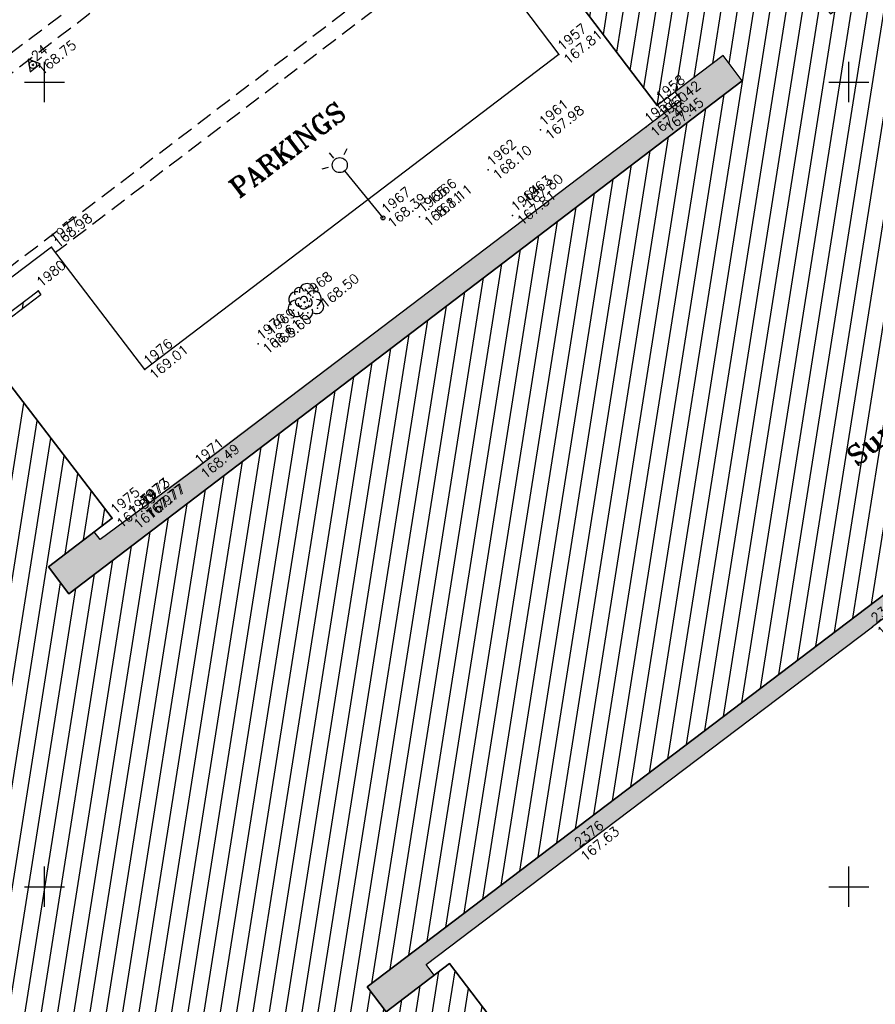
# Model space of a CAD drawing. Header units: feet. Extents: x 529188 to 529675, y 139816 to 140273.
# Tile 18 of 118: x 529324 to 529351, y 140046 to 140077. Entities that reach past the tile are written whole.
import ezdxf
from ezdxf.enums import TextEntityAlignment as Align

# ---------------------------------------------------------------- set-up
doc = ezdxf.new("R2010")
doc.units = ezdxf.units.FT
doc.header["$LTSCALE"] = 2
doc.header["$MEASUREMENT"] = 0
doc.header["$PDSIZE"] = 0.1
doc.linetypes.add('CACHE', pattern=[0.375, 0.25, -0.125])
doc.linetypes.add('CONTINU', pattern=[0])
doc.layers.get('0').update_dxf_attribs({"linetype": 'CONTINUOUS'})
for name, color, linetype in [('ARBRES', 70, 'CONTINUOUS'), ('ARBUSTES', 70, 'CONTINUOUS'), ('BATI', 10, 'CONTINUOUS'), ('BATI-HACHURES', 30, 'CONTINUOUS'), ('BORDURETTE', 20, 'CONTINUOUS'), ('CANIVEAU', 32, 'CACHE'), ('CARROYAGE', 7, 'CONTINUOUS'), ('ECLAIRAGE', 220, 'CONTINUOUS'), ('MURS', 1, 'CONTINUOUS'), ('POLYGO', 241, 'CONTINUOUS'), ('TEXTES', 150, 'CONTINUOUS'), ('TOPOALT', 3, 'CONTINUOUS'), ('TOPOJIS', 7, 'CONTINUOUS'), ('TOPOJIS-GELE', 7, 'CONTINUOUS'), ('TOPOMAT', 142, 'CONTINUOUS')]:
    doc.layers.add(name, color=color, linetype=linetype)
doc.styles.add('ROMANT', font='ROMANT.SHX')
doc.styles.get("Standard").update_dxf_attribs({"font": 'ROMANS.SHX'})
pattern_1 = [(228.0128, (529357.68551, 140019.42807), (-7.99999823, -9.00000134), [0.134536, -13.319088]), (184.9697, (529357.59551, 140019.32807), (12.000001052, 0.999991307), [0.230868, -22.855925]), (132.5104, (529357.36551, 140019.30807), (9.99999072, -11.000008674), [0.162788, -16.116032]), (267.2737, (529356.97551, 140019.05807), (0.999996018, 20.000000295), [0.210238, -20.813558]), (292.8337, (529356.96551, 140018.84807), (-5.000009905, 11.99999641), [0.206155, -20.409373]), (357.2737, (529357.04551, 140018.65807), (-20.000000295, 0.999996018), [0.210238, -20.813558]), (37.6942, (529357.25551, 140018.64807), (-13.000007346, -9.999990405), [0.278029, -27.524849]), (72.2553, (529357.47551, 140018.81807), (7.000010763, 21.999996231), [0.262488, -25.986321]), (121.4296, (529357.55551, 140019.06807), (-8.000008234, 12.999995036), [0.21095, -20.884073]), (175.2364, (529357.44551, 140019.24807), (11.00000095, -0.99999153), [0.240832, -11.800763]), (222.3974, (529357.20551, 140019.26807), (-12.000007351, -10.999992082), [0.311448, -30.833375]), (138.8141, (529357.96551, 140019.04807), (-7.00000295, 5.99999731), [0.106301, -10.523844]), (171.4692, (529357.88551, 140019.11807), (12.999998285, -2.00000791), [0.202237, -20.021511]), (225, (529357.6855, 140019.1481), (-1e-16, -1), [0.141421, -1.272792]), (203.1986, (529357.61551, 140019.26807), (4.99999973, 2.00000133), [0.076158, -7.539615]), (291.8014, (529357.54551, 140019.23807), (-0.9999999, 3.00000027), [0.107703, -5.277462]), (30.9638, (529357.58551, 140019.13807), (2.999998, 2.0000025), [0.174929, -5.656023]), (161.5651, (529357.7355, 140019.22807), (2.0000004, -0.9999984), [0.126491, -3.035787]), (16.3895, (529356.96551, 140019.23807), (10.0000022, 2.99999271), [0.1772, -17.542845]), (70.3462, (529357.13551, 140019.28807), (-3.99999525, -11.000002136), [0.148661, -14.717408]), (293.1986, (529357.73551, 140019.42807), (-2.00000133, 4.99999973), [0.152315, -7.463458]), (343.6105, (529357.79551, 140019.28807), (-10.0000022, 2.99999271), [0.1772, -17.542845]), (339.444, (529356.96551, 140018.61807), (-5.00000184, 1.999996), [0.17088, -8.373124]), (294.7751, (529357.12551, 140018.55807), (-4.99999219, 11.00000342), [0.143178, -14.174643]), (66.8014, (529357.74551, 140018.42807), (2.00000133, 4.99999973), [0.152315, -7.463458]), (17.354, (529357.80551, 140018.56807), (-13.00000202, -3.9999945), [0.167631, -16.595424]), (69.444, (529357.25551, 140018.42807), (-1.999996, -5.00000184), [0.08544, -8.458564]), (101.3099, (529357.68551, 140018.42807), (-0.99999763, 4.00000075), [0.05099, -5.048029]), (165.9638, (529357.6755, 140018.47807), (3.00000055, -0.9999981), [0.206155, -3.91695]), (186.009, (529357.47551, 140018.52807), (9.99999975, 0.999999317), [0.19105, -18.913923]), (303.6901, (529357.5855, 140019.04807), (-1.0000013, 1.9999996), [0.144222, -3.461329]), (353.1572, (529357.66551, 140018.92807), (16.999999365, -2.000007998), [0.251794, -24.927563]), (60.9454, (529357.91551, 140018.89807), (-4.00000003, -7.00000038), [0.102956, -10.192674]), (90, (529357.9655, 140018.9881), (-1, 1), [0.06, -0.94]), (120.2564, (529357.45551, 140018.55807), (3.99999489, -7.000002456), [0.138924, -13.75352]), (48.0128, (529357.38551, 140018.67807), (7.99999823, 9.00000134), [0.269072, -13.184552]), (0, (529357.5655, 140018.8781), (1, 1), [0.26, -0.74]), (325.3048, (529357.82551, 140018.87807), (-9.99999426, 7.00000861), [0.158114, -15.653274]), (254.0546, (529357.95551, 140018.78807), (-0.9999999, -4.00000013), [0.145602, -7.134508]), (207.646, (529357.91551, 140018.64807), (-18.999995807, -10.000007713), [0.237065, -23.469474]), (175.4261, (529357.70551, 140018.53807), (-13.000000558, 0.9999948), [0.250799, -24.829074])]

# ---------------------------------------------------------------- blocks, each defined once
blk = doc.blocks.new('TCPOINT')
at = {"color": 0}
blk.add_point((0, 0), dxfattribs=at)
at = {"layer": 'TOPOALT'}
blk.add_attdef('ALT', text='', height=0.3, dxfattribs=at).set_placement((0.1, -0.1), align=Align.TOP_LEFT)
at = {"layer": 'TOPOMAT'}
blk.add_attdef('MAT', (0.1, 0.1), '', height=0.3, dxfattribs=at)
blk = doc.blocks.new('269')
for p, q in [((0.035, 0), (-0.035, 0)), ((0, 0.035), (0, -0.035))]:
    blk.add_line(p, q)
blk.add_lwpolyline([(0, 0.231), (-0.2, -0.115), (0.2, -0.115)], close=True)
blk.add_circle((0, 0), 0.113)
blk = doc.blocks.new('425')
at = {"ltscale": 3}
for p, q in [((-0.006, 2.407), (-0.006, 2.621)), ((0, 1.885), (0, 0))]:
    blk.add_line(p, q, dxfattribs=at)
at = {"linetype": 'CONTINU', "ltscale": 3}
for p, q in [((-0.324, 2.291), (-0.512, 2.376)), ((0.312, 2.291), (0.501, 2.376))]:
    blk.add_line(p, q, dxfattribs=at)
for centre, radius in [((0, 2.118), 0.233), ((0, 0), 0.0621)]:
    blk.add_circle(centre, radius, dxfattribs=at)
blk = doc.blocks.new('188')
blk.add_circle((0, 0), 0.0197)
for centre, radius, start, end in [((-0.136, 0.224), 0.244, 42.784, 187.1943), ((0.064, 0.343), 0.149, 334.0644, 169.9698), ((0.277, 0.224), 0.231, 300.5795, 149.4928), ((-0.314, 0.016), 0.259, 60.9553, 290.4982), ((-0.122, 0.103), 0.127, 45.6328, 268.8136), ((-0.039, -0.013), 0.173, 137.9595, 303.8229), ((0.028, 0.061), 0.114, 300.4488, 141.9945), ((0.285, -0.091), 0.245, 259.4673, 105.5912), ((-0.172, -0.255), 0.225, 139.2345, 343.6053), ((0.065, -0.056), 0.156, 199.4029, 9.2611), ((0.207, -0.342), 0.221, 201.5434, 50.9966)]:
    blk.add_arc(centre, radius, start, end)
for p in [(0.079, 0.341), (-0.424, 0.029), (0.385, 0.246), (0.138, -0.069), (0.306, -0.04), (-0.128, -0.325), (0.198, -0.394)]:
    blk.add_point(p)
blk = doc.blocks.new('194')
for p, q in [((0, -0.0285), (0, 0.0285)), ((0.0285, 0), (-0.0285, 0))]:
    blk.add_line(p, q)
for points in [[(-0.1462, 0.4831), (-0.1313, 0.432), (-0.1069, 0.3801), (-0.0807, 0.3213), (-0.0651, 0.2926), (-0.044, 0.264), (-0.0281, 0.2373), (-0.0104, 0.2388), (0.0021, 0.2458), (0.0111, 0.2654), (0.0222, 0.3113), (0.0312, 0.3417), (0.0493, 0.377), (0.0586, 0.4125), (0.0767, 0.4513), (0.0903, 0.5)], [(-0.0745, 0.3099), (-0.0536, 0.3814), (-0.0623, 0.5021)], [(-0.0153, 0.5064), (0.0053, 0.4057), (0.0323, 0.3437)], [(0.1073, 0.4968), (0.1, 0.4635), (0.1032, 0.4403), (0.1049, 0.4208), (0.1155, 0.3993), (0.1258, 0.3888), (0.1472, 0.3849), (0.1651, 0.3972), (0.1918, 0.4164), (0.2232, 0.4582)], [(-0.4405, 0.2346), (-0.406, 0.2232), (-0.355, 0.1909), (-0.3075, 0.1567), (-0.2773, 0.1317), (-0.1997, 0.0902), (-0.1007, 0.0521), (-0.0653, 0.0445), (-0.0424, 0.0497), (-0.0227, 0.0514), (-0.0119, 0.0637), (-0.0083, 0.0848), (-0.0114, 0.1186), (-0.0288, 0.1613), (-0.102, 0.3075), (-0.1528, 0.3842), (-0.1634, 0.3967), (-0.1757, 0.4726)], [(0.1153, 0.1452), (0.0987, 0.1259), (0.0754, 0.1083), (0.0521, 0.0944), (0.0309, 0.0929), (0.0166, 0.1018), (0.0044, 0.125), (-0.0023, 0.1589), (-0.0037, 0.1925), (0.0036, 0.2263), (0.0075, 0.2511), (0.0397, 0.281), (0.0739, 0.3216), (0.1007, 0.3535), (0.1332, 0.3992), (0.173, 0.4788)], [(0.1768, 0.2085), (0.1743, 0.2338), (0.1834, 0.2673), (0.1874, 0.2994), (0.1983, 0.3258), (0.2144, 0.3559), (0.2363, 0.4056), (0.2597, 0.439)], [(0.1831, 0.2662), (0.2104, 0.2885), (0.2283, 0.3061), (0.2533, 0.327), (0.2749, 0.35), (0.314, 0.4026)], [(-0.2842, 0.1374), (-0.3103, 0.2241), (-0.3293, 0.265), (-0.3466, 0.3184), (-0.3557, 0.3528)], [(0.4336, 0.21), (0.3872, 0.1927), (0.3462, 0.177), (0.3051, 0.1579), (0.2641, 0.1458), (0.2267, 0.1318), (0.1767, 0.1181), (0.1501, 0.1113), (0.1233, 0.1079), (0.1129, 0.115), (0.1094, 0.1258), (0.1112, 0.1382), (0.1183, 0.1505), (0.1346, 0.1682), (0.1562, 0.1911), (0.1741, 0.2053), (0.1921, 0.2263), (0.2188, 0.2492), (0.253, 0.2864), (0.2817, 0.3144), (0.2996, 0.3339), (0.3139, 0.3479)], [(0.1692, 0.2014), (0.2292, 0.2189), (0.2721, 0.247), (0.3185, 0.268), (0.4, 0.3184)], [(-0.4791, 0.1354), (-0.4193, 0.1186), (-0.3521, 0.1127), (-0.2795, 0.1016), (-0.2299, 0.0851), (-0.1611, 0.0578), (-0.1098, 0.0308), (-0.0745, 0.0181), (-0.0498, 0.0055), (-0.0322, -0.007), (-0.0324, -0.0321), (-0.036, -0.0498), (-0.0485, -0.0674), (-0.063, -0.085), (-0.0825, -0.0936), (-0.1146, -0.0916), (-0.1605, -0.0912), (-0.205, -0.0942), (-0.2759, -0.0882), (-0.3466, -0.0647), (-0.3942, -0.0359), (-0.4489, -0.0157), (-0.4967, -0.0047)], [(0.4374, -0.0442), (0.3993, -0.0348), (0.3353, -0.0291), (0.2503, -0.0157), (0.2007, -0.0011), (0.1687, 0.0116), (0.1457, 0.0208), (0.1317, 0.0367), (0.1301, 0.0545), (0.1373, 0.0705), (0.1516, 0.0845), (0.1748, 0.0916), (0.1997, 0.0965), (0.2228, 0.0999), (0.253, 0.1033), (0.2869, 0.1047), (0.3171, 0.1062), (0.3473, 0.1078), (0.3758, 0.1093), (0.4113, 0.1053), (0.4521, 0.0996), (0.5019, 0.0974)], [(-0.2695, -0.0887), (-0.3195, -0.0169), (-0.3443, 0.0028), (-0.3706, 0.0191), (-0.3936, 0.037), (-0.4376, 0.0602), (-0.4902, 0.0843)], [(0.2018, -0.266), (0.1666, -0.2282), (0.1419, -0.2102), (0.1207, -0.1888), (0.0892, -0.1459), (0.0717, -0.1136), (0.0595, -0.0904), (0.0473, -0.0638), (0.0367, -0.0476), (0.0369, -0.0298), (0.0388, -0.0121), (0.046, 0.009), (0.0534, 0.0197), (0.0639, 0.0215), (0.0799, 0.0214), (0.103, 0.0158), (0.1207, 0.0103), (0.1421, -0.0006), (0.1561, -0.0148), (0.1666, -0.0327), (0.1752, -0.0505), (0.1841, -0.0667), (0.1946, -0.0829), (0.2086, -0.1007), (0.2192, -0.1169), (0.2314, -0.1382), (0.2383, -0.1543), (0.2525, -0.1722), (0.2648, -0.1901), (0.275, -0.2097), (0.2927, -0.2242), (0.3016, -0.2384), (0.3139, -0.2492)], [(0.1609, -0.023), (0.1756, -0.008), (0.188, -0.0081), (0.213, -0.019), (0.227, -0.0315), (0.243, -0.0407), (0.2587, -0.0532), (0.273, -0.0604), (0.287, -0.0747), (0.2975, -0.0891), (0.3045, -0.1016), (0.3134, -0.1104), (0.3274, -0.1266)], [(0.3686, -0.0932), (0.3455, -0.0876), (0.3244, -0.0804), (0.3067, -0.0731), (0.2817, -0.0676), (0.2676, -0.0587), (0.2641, -0.0479), (0.2642, -0.0355), (0.2736, -0.0194)], [(-0.4388, -0.2315), (-0.4064, -0.2041), (-0.3508, -0.1534), (-0.3061, -0.0952), (-0.3575, -0.0894), (-0.4087, -0.0783), (-0.4512, -0.0531), (-0.4954, -0.0337)], [(0.3457, -0.03), (0.3496, -0.0416), (0.3636, -0.0559), (0.3705, -0.0684), (0.3848, -0.0809), (0.3988, -0.0917), (0.4131, -0.0972), (0.4275, -0.112)], [(-0.3061, -0.0952), (-0.2369, -0.1029), (-0.166, -0.1089), (-0.1272, -0.1145), (-0.1005, -0.1235), (-0.0865, -0.129), (-0.0742, -0.1415), (-0.0601, -0.163), (-0.0549, -0.1842), (-0.0642, -0.2142), (-0.0679, -0.2463), (-0.072, -0.2958), (-0.0794, -0.3382), (-0.0994, -0.3718), (-0.1066, -0.3931), (-0.1329, -0.4808)], [(-0.0473, -0.4976), (-0.05, -0.4112), (-0.0547, -0.3328), (-0.0414, -0.2353), (-0.0285, -0.1821), (-0.0049, -0.1327), (0.0131, -0.1061), (0.0256, -0.0991), (0.0399, -0.1046), (0.0521, -0.1205), (0.0677, -0.1491), (0.0889, -0.1725), (0.1082, -0.1994), (0.1257, -0.2227), (0.1326, -0.2386), (0.1415, -0.2547), (0.1414, -0.2708), (0.1395, -0.2849), (0.1357, -0.3026), (0.1372, -0.3311), (0.1389, -0.356), (0.1421, -0.3808), (0.1455, -0.4057), (0.1487, -0.4288), (0.1559, -0.445), (0.1635, -0.4757)], [(0.2196, -0.1177), (0.2545, -0.1401), (0.2828, -0.1601), (0.3215, -0.1816), (0.3499, -0.1996), (0.3816, -0.2123), (0.4412, -0.2523)], [(-0.4766, -0.1378), (-0.4306, -0.1383), (-0.3828, -0.1477), (-0.3504, -0.1528)], [(0.3, -0.1696), (0.4838, -0.1595)], [(0.3358, -0.1907), (0.3426, -0.221), (0.3602, -0.246), (0.3741, -0.2656), (0.4085, -0.3011)], [(-0.4044, -0.2875), (-0.3874, -0.2752), (-0.3592, -0.2738), (-0.3325, -0.2777), (-0.3041, -0.2867), (-0.2761, -0.2993), (-0.2635, -0.3084), (-0.2496, -0.328), (-0.2428, -0.3545), (-0.2413, -0.3742), (-0.2395, -0.399), (-0.2445, -0.4333)], [(-0.0712, -0.287), (-0.1464, -0.281), (-0.1996, -0.284), (-0.253, -0.3012), (-0.2903, -0.3186), (-0.3352, -0.3665)], [(0.2206, -0.4531), (0.1899, -0.3937), (0.1798, -0.3563), (0.1727, -0.3297), (0.1642, -0.3046), (0.1606, -0.2958), (0.1392, -0.2862)], [(0.1958, -0.2987), (0.2016, -0.2818), (0.1964, -0.2659), (0.2071, -0.266), (0.2161, -0.2732), (0.23, -0.2874), (0.2514, -0.3), (0.2814, -0.3163), (0.2991, -0.3272), (0.3167, -0.3381), (0.3501, -0.3657)], [(0.1618, -0.2987), (0.1626, -0.2921), (0.1677, -0.2868), (0.1784, -0.2923), (0.1981, -0.2995), (0.2121, -0.3087), (0.228, -0.3229), (0.2436, -0.3498), (0.2559, -0.3624), (0.2684, -0.3766), (0.2966, -0.409)]]:
    blk.add_lwpolyline(points)

msp = doc.modelspace()

# ---------------------------------------------------------------- hatches: boundary and pattern name
h = msp.add_hatch()
h.set_pattern_fill('GRAVEL', color=254, style=0)
h.set_pattern_definition(pattern_1)
h.paths.add_polyline_path([(529344.797, 140074.44), (529344.604, 140074.695), (529346.094, 140075.824), (529346.685, 140075.043), (529325.76, 140059.104), (529325.126, 140059.941), (529326.545, 140061.031), (529326.727, 140060.794)])
h = msp.add_hatch()
h.set_pattern_fill('GRAVEL', color=254, style=0)
h.set_pattern_definition(pattern_1)
h.paths.add_polyline_path([(529344.797, 140074.44), (529344.604, 140074.695), (529346.094, 140075.824), (529346.685, 140075.043), (529325.76, 140059.104), (529325.126, 140059.941), (529326.545, 140061.031), (529326.727, 140060.794)])
h = msp.add_hatch()
h.set_pattern_fill('GRAVEL', color=254, angle=39.3307, style=0)
h.set_pattern_definition([(267.34353, (529324.47882, 140024.361245), (-0.48383765, -12.03187005), [0.134536, -13.319088]), (224.30043, (529324.47258, 140024.226854), (8.6482146, 8.37904482), [0.230868, -22.855925]), (171.84113, (529324.30735, 140024.06561), (14.706756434, -2.17055762), [0.162788, -16.116032]), (306.60443, (529324.164137, 140023.625055), (-11.902420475, 16.103800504), [0.210238, -20.813558]), (332.16443, (529324.2895, 140023.45628), (-11.47305765, 6.11301571), [0.206155, -20.409373]), (36.60443, (529324.4718, 140023.36002), (-16.103800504, -11.902420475), [0.210238, -20.813558]), (77.02493, (529324.640573, 140023.485383), (-3.717557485, -15.974347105), [0.278029, -27.524849]), (111.58603, (529324.702998, 140023.756313), (-8.528996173, 21.453582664), [0.262488, -25.986321]), (160.76033, (529324.60643, 140024.00039), (-14.4273524, 4.98512842), [0.21095, -20.884073]), (214.56713, (529324.40726, 140024.0699), (9.14229505, 6.19826146), [0.240832, -11.800763]), (261.728134, (529324.208944, 140023.933263), (-2.310260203, -16.114052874), [0.311448, -30.833375]), (178.14483, (529324.93624, 140024.24478), (-9.21727827, 0.20442699), [0.106301, -10.523844]), (210.79993, (529324.829994, 140024.24822), (11.32309994, 6.69233851), [0.202237, -20.021511]), (264.3307, (529324.6563, 140024.1447), (0.633796, -0.773501), [0.141421, -1.272792]), (242.52933, (529324.52608, 140024.19312), (2.59990893, 4.71598094), [0.076158, -7.539615]), (331.13213, (529324.49095, 140024.12555), (-2.6748881, 1.6867054), [0.107703, -5.277462]), (70.29453, (529324.58527, 140024.07355), (1.0529062, 3.448389), [0.174929, -5.656023]), (200.8958, (529324.64425, 140024.23823), (2.1807959, 0.494093), [0.126491, -3.035787]), (55.72023, (529324.04232, 140023.757947), (5.83362215, 8.65845557), [0.1772, -17.542845]), (109.67693, (529324.142124, 140023.90437), (3.8777583, -11.04368596), [0.148661, -14.717408]), (332.52933, (529324.51749, 140024.39293), (-4.71598094, 2.59990893), [0.152315, -7.463458]), (22.94123, (529324.652634, 140024.32267), (-9.636388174, -4.01746477), [0.1772, -17.542845]), (18.77473, (529324.43527, 140023.27838), (-5.13509238, -1.62198296), [0.17088, -8.373124]), (334.10583, (529324.59706, 140023.333374), (-10.83925251, 5.33953202), [0.143178, -14.174643]), (106.13213, (529325.15902, 140023.62577), (-1.6219775, 5.13509412), [0.152315, -7.463458]), (56.68473, (529325.1167, 140023.77209), (-7.520326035, -11.33334482), [0.167631, -16.595424]), (108.77473, (529324.78001, 140023.31521), (1.62198296, -5.13509238), [0.08544, -8.458564]), (140.64063, (529325.11261, 140023.58774), (-3.3086825, 2.4602076), [0.05099, -5.048029]), (205.29453, (529325.0732, 140023.62008), (2.9542961, 1.1278891), [0.206155, -3.91695]), (225.33973, (529324.8868, 140023.532), (7.101207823, 7.11145844), [0.19105, -18.913923]), (343.02083, (529324.6423, 140024.00394), (-2.0410929, 0.9132036), [0.144222, -3.461329]), (32.48793, (529324.780245, 140023.96182), (14.417102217, 9.22752264), [0.251794, -24.927563]), (100.27613, (529324.99263, 140024.09706), (1.34256998, -7.94968625), [0.102956, -10.192674]), (129.3307, (529324.9743, 140024.1984), (-1.407296, 0.139704), [0.06, -0.94]), (159.58713, (529324.852315, 140023.54253), (7.53057013, -2.87932405), [0.138924, -13.75352]), (87.34353, (529324.722114, 140023.59098), (0.48383765, 12.03187005), [0.269072, -13.184552]), (39.3307, (529324.7346, 140023.8598), (0.139704, 1.407296), [0.26, -0.74]), (4.63553, (529324.935695, 140024.02455), (-12.17157562, -0.92344606), [0.158114, -15.653274]), (293.38533, (529325.09329, 140024.03733), (1.76168333, -3.7277973), [0.145602, -7.134508]), (246.97673, (529325.151083, 140023.90369), (-8.358539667, -19.777128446), [0.237065, -23.469474]), (214.75683, (529325.058366, 140023.685506), (-10.689297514, -7.46585044), [0.250799, -24.829074])])
h.paths.add_polyline_path([(529337.112, 140047.254), (529335.616, 140046.116), (529335.029, 140046.891), (529355.937, 140062.746), (529356.525, 140061.97), (529354.917, 140060.747), (529354.681, 140061.06), (529336.865, 140047.582)])
at = {"layer": 'BATI-HACHURES'}
h = msp.add_hatch(dxfattribs=at)
h.set_pattern_fill('ANSI31', color=256, scale=4, angle=36, style=0)
h.paths.add_polyline_path([(529309.687, 140047.122), (529294.096, 140035.158), (529295.934, 140032.741), (529311.303, 140044.366), (529317.02, 140040.648), (529309.847, 140037.935), (529328.67, 140009.23), (529338.868, 140008.311), (529336.974, 140013.078), (529337.413, 140013.429), (529340.728, 140009.274), (529351.396, 139995.222), (529351.555, 139995.343), (529321, 140035.588), (529320.61, 140035.292), (529320.265, 140035.746), (529321.1, 140036.328), (529332.258, 140044.79), (529332.848, 140044.011), (529330.818, 140042.467), (529335.054, 140036.898), (529341.813, 140042.065), (529337.59, 140047.618), (529335.616, 140046.116), (529335.029, 140046.891), (529355.937, 140062.746), (529356.525, 140061.97), (529354.519, 140060.444), (529358.748, 140054.884), (529365.427, 140060.072), (529361.342, 140065.548), (529358.605, 140063.551), (529358.018, 140064.325), (529364.807, 140069.473), (529379.662, 140080.729), (529380.258, 140079.941), (529378.258, 140078.408), (529382.496, 140072.813), (529389.273, 140077.995), (529385.007, 140083.581), (529383.007, 140082.048), (529382.423, 140082.82), (529402.76, 140098.225), (529403.388, 140097.405), (529401.995, 140096.349), (529404.732, 140092.738), (529390.411, 140081.865), (529394.858, 140075.937), (529403.979, 140083.008), (529405.928, 140080.494), (529396.772, 140073.395), (529399.996, 140069.125), (529409.116, 140076.197), (529411.066, 140073.682), (529402.049, 140066.713), (529405.239, 140062.52), (529424.929, 140077.503), (529411.673, 140094.927), (529412.97, 140095.912), (529408.766, 140101.48), (529406.733, 140099.945), (529406.162, 140100.741), (529413.265, 140106.272), (529405.044, 140116.828), (529403.879, 140118.363), (529396.828, 140113.01), (529396.209, 140113.824), (529398.224, 140115.354), (529393.997, 140120.92), (529387.257, 140115.791), (529391.442, 140110.214), (529392.819, 140111.247), (529393.428, 140110.436), (529373.156, 140095.047), (529372.522, 140095.884), (529374.528, 140097.393), (529370.33, 140102.974), (529363.554, 140097.852), (529367.8, 140092.265), (529369.799, 140093.783), (529370.434, 140092.948), (529359.177, 140084.661), (529349.426, 140077.124), (529348.835, 140077.906), (529350.821, 140079.407), (529346.597, 140084.995), (529339.81, 140079.86), (529344.046, 140074.272), (529346.094, 140075.824), (529346.685, 140075.043), (529325.76, 140059.104), (529325.126, 140059.941), (529327.1, 140061.457), (529322.795, 140067.062), (529316.084, 140061.922), (529320.296, 140056.369), (529322.344, 140057.923), (529322.979, 140057.086)])
h = msp.add_hatch(dxfattribs=at)
h.set_pattern_fill('ANSI31', color=256, scale=4, angle=36, style=0)
h.paths.add_polyline_path([(529322.825, 140067.023), (529324.8, 140068.513), (529324.89, 140068.393), (529322.917, 140066.904)])

# ---------------------------------------------------------------- linework, layer by layer
at = {"layer": 'BATI', "flags": 128}
for points in [[(529294.096, 140035.158), (529322.979, 140057.086), (529322.344, 140057.923), (529320.296, 140056.369), (529316.084, 140061.922), (529322.795, 140067.062), (529327.1, 140061.457), (529325.126, 140059.941), (529325.76, 140059.104), (529346.685, 140075.043), (529346.094, 140075.824), (529344.046, 140074.272), (529339.81, 140079.86), (529346.597, 140084.995), (529350.821, 140079.407), (529348.835, 140077.906), (529349.426, 140077.124), (529370.434, 140092.948)], [(529339.81, 140079.86), (529344.046, 140074.272)], [(529346.094, 140075.824), (529344.046, 140074.272)], [(529346.685, 140075.043), (529346.094, 140075.824)], [(529346.685, 140075.043), (529325.76, 140059.104)], [(529327.1, 140061.457), (529322.795, 140067.062)], [(529335.029, 140046.891), (529355.937, 140062.746)], [(529355.937, 140062.746), (529335.029, 140046.891), (529335.616, 140046.116), (529337.59, 140047.618), (529341.813, 140042.065)], [(529325.126, 140059.941), (529327.1, 140061.457)], [(529325.76, 140059.104), (529325.126, 140059.941)], [(529341.813, 140042.065), (529337.59, 140047.618), (529335.616, 140046.116)], [(529335.616, 140046.116), (529335.029, 140046.891)]]:
    msp.add_lwpolyline(points, dxfattribs=at)
at = {"layer": 'BORDURETTE'}
for p, q in [((529344.797, 140074.44), (529329.712, 140062.99)), ((529329.712, 140062.99), (529326.727, 140060.794))]:
    msp.add_line(p, q, dxfattribs=at)
at = {"layer": 'BORDURETTE', "flags": 128}
for points in [[(529338.115, 140079.659), (529340.991, 140075.859), (529328.121, 140066.076), (529325.222, 140069.869)], [(529344.797, 140074.44), (529344.604, 140074.695)], [(529325.222, 140069.869), (529312.76, 140060.459)], [(529326.727, 140060.794), (529326.545, 140061.031)], [(529354.917, 140060.747), (529354.681, 140061.06), (529350.737, 140058.076)], [(529341.519, 140051.103), (529350.737, 140058.076)], [(529337.112, 140047.254), (529336.865, 140047.582), (529341.519, 140051.103)]]:
    msp.add_lwpolyline(points, dxfattribs=at)
at = {"layer": 'CANIVEAU', "flags": 128}
for points in [[(529373.177, 140106.64), (529337.817, 140079.817), (529312.488, 140060.549)], [(529338.232, 140079.504), (529338.12, 140079.419), (529325.348, 140069.704)], [(529327.905, 140078.886), (529304.304, 140060.973)], [(529328.207, 140078.488), (529312.997, 140066.943)]]:
    msp.add_lwpolyline(points, dxfattribs=at)
at = {"layer": 'CARROYAGE'}
for p, q in [((529325, 140074.375), (529325, 140075.625)), ((529350, 140074.375), (529350, 140075.625)), ((529324.375, 140075), (529325.625, 140075)), ((529349.375, 140075), (529350.625, 140075)), ((529325, 140049.375), (529325, 140050.625)), ((529350, 140049.375), (529350, 140050.625)), ((529324.375, 140050), (529325.625, 140050)), ((529349.375, 140050), (529350.625, 140050))]:
    msp.add_line(p, q, dxfattribs=at)
at = {"layer": 'MURS', "flags": 128}
msp.add_lwpolyline([(529322.825, 140067.023), (529324.8, 140068.513), (529324.89, 140068.393), (529322.917, 140066.904)], close=True, dxfattribs=at)

# ---------------------------------------------------------------- block references
at = {"layer": 'ARBRES', "xscale": 14.96501874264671, "yscale": 14.96501874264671, "zscale": 14.96501874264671, "rotation": 39.33073407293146}
msp.add_blockref('194', (529352.003, 140036.078), dxfattribs=at)
at = {"layer": 'ARBUSTES', "rotation": 39.33073407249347}
msp.add_blockref('188', (529333.084, 140068.16), dxfattribs=at)
at = {"layer": 'ECLAIRAGE', "rotation": 39.33073407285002}
msp.add_blockref('425', (529335.522, 140070.782), dxfattribs=at)
at = {"layer": 'POLYGO', "rotation": 39.33073407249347}
msp.add_blockref('269', (529324.64, 140075.535), dxfattribs=at)
at = {"layer": 'TOPOJIS'}
ref = msp.add_blockref('TCPOINT', (529340.991, 140075.859), dxfattribs=at)
ref.add_attrib('MAT', '1957', (529341.091, 140075.959), dxfattribs={"layer": 'TOPOMAT', "height": 0.3, "rotation": 39.3307})
ref.add_attrib('ALT', '167.81', dxfattribs={"layer": 'TOPOALT', "height": 0.3, "rotation": 39.3307}).set_placement((529341.091, 140075.759), align=Align.TOP_LEFT)
ref = msp.add_blockref('TCPOINT', (529324.64, 140075.535), dxfattribs=at)
ref.add_attrib('MAT', '24', (529324.74, 140075.635), dxfattribs={"layer": 'TOPOMAT', "height": 0.3, "rotation": 39.3307})
ref.add_attrib('ALT', '168.75', dxfattribs={"layer": 'TOPOALT', "height": 0.3, "rotation": 39.3307}).set_placement((529324.74, 140075.435), align=Align.TOP_LEFT)
ref = msp.add_blockref('TCPOINT', (529340.421, 140073.513), dxfattribs=at)
ref.add_attrib('MAT', '1961', (529340.521, 140073.613), dxfattribs={"layer": 'TOPOMAT', "height": 0.3, "rotation": 39.3307})
ref.add_attrib('ALT', '167.98', dxfattribs={"layer": 'TOPOALT', "height": 0.3, "rotation": 39.3307}).set_placement((529340.521, 140073.413), align=Align.TOP_LEFT)
ref = msp.add_blockref('TCPOINT', (529338.796, 140072.272), dxfattribs=at)
ref.add_attrib('MAT', '1962', (529338.896, 140072.372), dxfattribs={"layer": 'TOPOMAT', "height": 0.3, "rotation": 39.3307})
ref.add_attrib('ALT', '168.10', dxfattribs={"layer": 'TOPOALT', "height": 0.3, "rotation": 39.3307}).set_placement((529338.896, 140072.172), align=Align.TOP_LEFT)
ref = msp.add_blockref('TCPOINT', (529336.948, 140071.056), dxfattribs=at)
ref.add_attrib('MAT', '1966', (529337.048, 140071.156), dxfattribs={"layer": 'TOPOMAT', "height": 0.3, "rotation": 39.3307})
ref.add_attrib('ALT', '168.11', dxfattribs={"layer": 'TOPOALT', "height": 0.3, "rotation": 39.3307}).set_placement((529337.048, 140070.956), align=Align.TOP_LEFT)
ref = msp.add_blockref('TCPOINT', (529339.903, 140071.148), dxfattribs=at)
ref.add_attrib('MAT', '1963', (529340.003, 140071.248), dxfattribs={"layer": 'TOPOMAT', "height": 0.3, "rotation": 39.3307})
ref.add_attrib('ALT', '167.80', dxfattribs={"layer": 'TOPOALT', "height": 0.3, "rotation": 39.3307}).set_placement((529339.868, 140071.284), align=Align.TOP_LEFT)
ref = msp.add_blockref('TCPOINT', (529335.522, 140070.782), dxfattribs=at)
ref.add_attrib('MAT', '1967', (529335.622, 140070.882), dxfattribs={"layer": 'TOPOMAT', "height": 0.3, "rotation": 39.3307})
ref.add_attrib('ALT', '168.39', dxfattribs={"layer": 'TOPOALT', "height": 0.3, "rotation": 39.3307}).set_placement((529335.622, 140070.682), align=Align.TOP_LEFT)
ref = msp.add_blockref('TCPOINT', (529325.222, 140069.869), dxfattribs=at)
ref.add_attrib('MAT', '1977', (529325.322, 140069.969), dxfattribs={"layer": 'TOPOMAT', "height": 0.3, "rotation": 39.3307})
ref.add_attrib('ALT', '168.98', dxfattribs={"layer": 'TOPOALT', "height": 0.3, "rotation": 39.3307}).set_placement((529325.236, 140070.059), align=Align.TOP_LEFT)
ref = msp.add_blockref('TCPOINT', (529324.8, 140068.513), dxfattribs=at)
ref.add_attrib('MAT', '1980', (529324.9, 140068.613), dxfattribs={"layer": 'TOPOMAT', "height": 0.3, "rotation": 39.3307})
ref = msp.add_blockref('TCPOINT', (529333.084, 140068.16), dxfattribs=at)
ref.add_attrib('MAT', '1968', (529333.184, 140068.26), dxfattribs={"layer": 'TOPOMAT', "height": 0.3, "rotation": 39.3307})
ref.add_attrib('ALT', '168.50', dxfattribs={"layer": 'TOPOALT', "height": 0.3, "rotation": 39.3307}).set_placement((529333.529, 140068.184), align=Align.TOP_LEFT)
ref = msp.add_blockref('TCPOINT', (529328.121, 140066.076), dxfattribs=at)
ref.add_attrib('MAT', '1976', (529328.221, 140066.176), dxfattribs={"layer": 'TOPOMAT', "height": 0.3, "rotation": 39.3307})
ref.add_attrib('ALT', '169.01', dxfattribs={"layer": 'TOPOALT', "height": 0.3, "rotation": 39.3307}).set_placement((529328.221, 140065.976), align=Align.TOP_LEFT)
ref = msp.add_blockref('TCPOINT', (529350.737, 140058.076), dxfattribs=at)
ref.add_attrib('MAT', '2377', (529350.837, 140058.176), dxfattribs={"layer": 'TOPOMAT', "height": 0.3, "rotation": 39.3307})
ref.add_attrib('ALT', '167.08', dxfattribs={"layer": 'TOPOALT', "height": 0.3, "rotation": 39.3307}).set_placement((529350.837, 140057.976), align=Align.TOP_LEFT)
ref = msp.add_blockref('TCPOINT', (529341.519, 140051.103), dxfattribs=at)
ref.add_attrib('MAT', '2376', (529341.619, 140051.203), dxfattribs={"layer": 'TOPOMAT', "height": 0.3, "rotation": 39.3307})
ref.add_attrib('ALT', '167.63', dxfattribs={"layer": 'TOPOALT', "height": 0.3, "rotation": 39.3307}).set_placement((529341.619, 140051.003), align=Align.TOP_LEFT)
at = {"layer": 'TOPOJIS-GELE'}
ref = msp.add_blockref('TCPOINT', (529344.046, 140074.272), dxfattribs=at)
ref.add_attrib('MAT', '1958', (529344.146, 140074.372), dxfattribs={"layer": 'TOPOMAT', "height": 0.3, "rotation": 39.3307})
ref.add_attrib('ALT', '167.42', dxfattribs={"layer": 'TOPOALT', "height": 0.3, "rotation": 39.3307}).set_placement((529344.146, 140074.172), align=Align.TOP_LEFT)
ref = msp.add_blockref('TCPOINT', (529344.138, 140073.751), dxfattribs=at)
ref.add_attrib('MAT', '1960', (529344.238, 140073.851), dxfattribs={"layer": 'TOPOMAT', "height": 0.3, "rotation": 39.3307})
ref.add_attrib('ALT', '167.45', dxfattribs={"layer": 'TOPOALT', "height": 0.3, "rotation": 39.3307}).set_placement((529344.238, 140073.651), align=Align.TOP_LEFT)
ref = msp.add_blockref('TCPOINT', (529343.693, 140073.602), dxfattribs=at)
ref.add_attrib('MAT', '1959', (529343.793, 140073.702), dxfattribs={"layer": 'TOPOMAT', "height": 0.3, "rotation": 39.3307})
ref.add_attrib('ALT', '167.46', dxfattribs={"layer": 'TOPOALT', "height": 0.3, "rotation": 39.3307}).set_placement((529343.793, 140073.502), align=Align.TOP_LEFT)
ref = msp.add_blockref('TCPOINT', (529336.654, 140070.815), dxfattribs=at)
ref.add_attrib('MAT', '1965', (529336.754, 140070.915), dxfattribs={"layer": 'TOPOMAT', "height": 0.3, "rotation": 39.3307})
ref.add_attrib('ALT', '168.11', dxfattribs={"layer": 'TOPOALT', "height": 0.3, "rotation": 39.3307}).set_placement((529336.754, 140070.715), align=Align.TOP_LEFT)
ref = msp.add_blockref('TCPOINT', (529339.547, 140070.857), dxfattribs=at)
ref.add_attrib('MAT', '1964', (529339.647, 140070.957), dxfattribs={"layer": 'TOPOMAT', "height": 0.3, "rotation": 39.3307})
ref.add_attrib('ALT', '167.81', dxfattribs={"layer": 'TOPOALT', "height": 0.3, "rotation": 39.3307}).set_placement((529339.647, 140070.757), align=Align.TOP_LEFT)
ref = msp.add_blockref('TCPOINT', (529331.95, 140067.025), dxfattribs=at)
ref.add_attrib('MAT', '1969', (529332.05, 140067.125), dxfattribs={"layer": 'TOPOMAT', "height": 0.3, "rotation": 39.3307})
ref.add_attrib('ALT', '168.60', dxfattribs={"layer": 'TOPOALT', "height": 0.3, "rotation": 39.3307}).set_placement((529332.05, 140066.925), align=Align.TOP_LEFT)
ref = msp.add_blockref('TCPOINT', (529331.643, 140066.867), dxfattribs=at)
ref.add_attrib('MAT', '1970', (529331.743, 140066.967), dxfattribs={"layer": 'TOPOMAT', "height": 0.3, "rotation": 39.3307})
ref.add_attrib('ALT', '168.61', dxfattribs={"layer": 'TOPOALT', "height": 0.3, "rotation": 39.3307}).set_placement((529331.743, 140066.767), align=Align.TOP_LEFT)
ref = msp.add_blockref('TCPOINT', (529329.712, 140062.99), dxfattribs=at)
ref.add_attrib('MAT', '1971', (529329.812, 140063.09), dxfattribs={"layer": 'TOPOMAT', "height": 0.3, "rotation": 39.3307})
ref.add_attrib('ALT', '168.49', dxfattribs={"layer": 'TOPOALT', "height": 0.3, "rotation": 39.3307}).set_placement((529329.812, 140062.89), align=Align.TOP_LEFT)
ref = msp.add_blockref('TCPOINT', (529327.999, 140061.729), dxfattribs=at)
ref.add_attrib('MAT', '1972', (529328.099, 140061.829), dxfattribs={"layer": 'TOPOMAT', "height": 0.3, "rotation": 39.3307})
ref.add_attrib('ALT', '167.77', dxfattribs={"layer": 'TOPOALT', "height": 0.3, "rotation": 39.3307}).set_placement((529328.099, 140061.629), align=Align.TOP_LEFT)
ref = msp.add_blockref('TCPOINT', (529328.036, 140061.751), dxfattribs=at)
ref.add_attrib('MAT', '1973', (529328.136, 140061.851), dxfattribs={"layer": 'TOPOMAT', "height": 0.3, "rotation": 39.3307})
ref.add_attrib('ALT', '167.77', dxfattribs={"layer": 'TOPOALT', "height": 0.3, "rotation": 39.3307}).set_placement((529328.136, 140061.651), align=Align.TOP_LEFT)
ref = msp.add_blockref('TCPOINT', (529327.1, 140061.457), dxfattribs=at)
ref.add_attrib('MAT', '1975', (529327.2, 140061.557), dxfattribs={"layer": 'TOPOMAT', "height": 0.3, "rotation": 39.3307})
ref.add_attrib('ALT', '167.80', dxfattribs={"layer": 'TOPOALT', "height": 0.3, "rotation": 39.3307}).set_placement((529327.2, 140061.357), align=Align.TOP_LEFT)
ref = msp.add_blockref('TCPOINT', (529327.634, 140061.424), dxfattribs=at)
ref.add_attrib('MAT', '1974', (529327.734, 140061.524), dxfattribs={"layer": 'TOPOMAT', "height": 0.3, "rotation": 39.3307})
ref.add_attrib('ALT', '167.79', dxfattribs={"layer": 'TOPOALT', "height": 0.3, "rotation": 39.3307}).set_placement((529327.734, 140061.324), align=Align.TOP_LEFT)

# ---------------------------------------------------------------- texts
at = {"layer": 'TEXTES', "style": 'ROMANT'}
msp.add_text('PARKINGS', height=0.6, rotation=37.2112, dxfattribs=at).set_placement((529331.047, 140071.375))
at = {"layer": 'TEXTES', "color": 1, "style": 'ROMANT'}
msp.add_text('Surface toiture', height=0.6, rotation=39.3307, dxfattribs=at).set_placement((529350.257, 140063.048))

doc.saveas('drawing.dxf')
